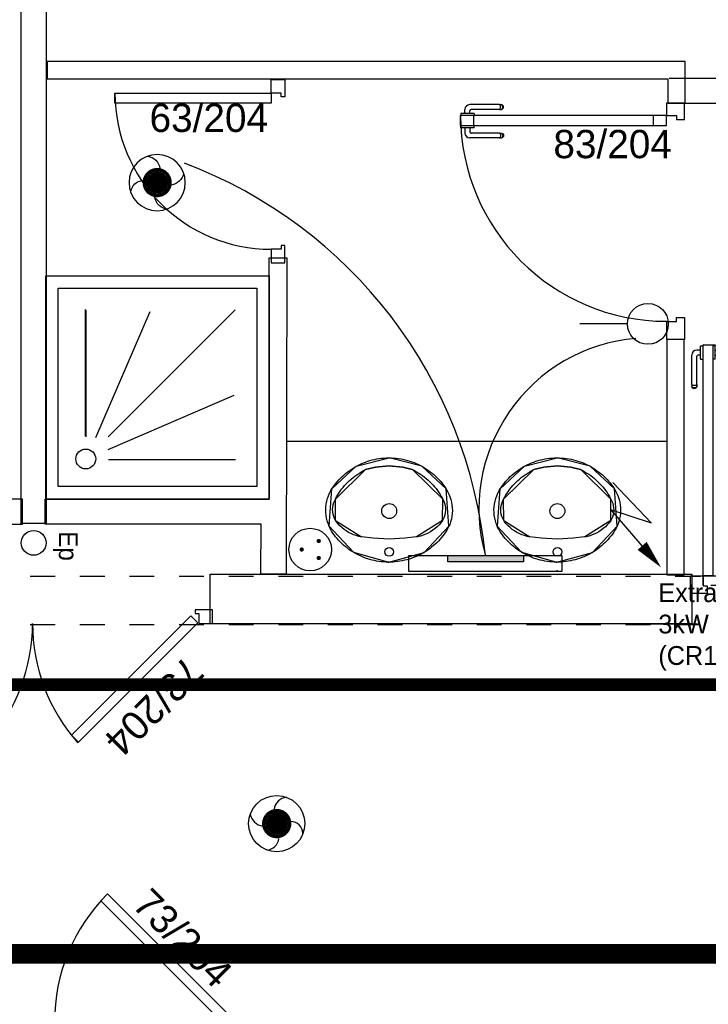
# Model space of a CAD drawing. Header units: millimetres. Extents: x -11.8 to 86.8, y 45.9 to 95.9.
# Tile 50 of 108: x 19.4 to 22.1, y 82.3 to 86.2. Entities that reach past the tile are written whole.
import ezdxf

# ---------------------------------------------------------------- set-up
doc = ezdxf.new("R2010")
doc.units = ezdxf.units.MM
doc.header["$MEASUREMENT"] = 0
for name, pattern in [('PC_DASH_1', [0.055556, 0.027778, -0.027778]), ('PC_DASH_2', [0.125, 0.055556, -0.069444]), ('PC_DASH_3', [0.055556, 0.027778, -0.027778]), ('PC_DASH_4', [0.125, 0.055556, -0.069444])]:
    doc.linetypes.add(name, pattern=pattern)
doc.layers.add('CFO', color=6, linetype='Continuous')
doc.layers.add('Structure etage', color=7, linetype='Continuous')
doc.styles.get("Standard").update_dxf_attribs({"font": 'BKANT.TTF'})

# ---------------------------------------------------------------- blocks, each defined once
blk = doc.blocks.new('AP0')
for points, const_width in [([(0.175, -0.06, -1), (-0.148, 0.06, -1)], 0.0492), ([(-0.06, 0, 1), (0.087, 0, 1)], 0.147)]:
    blk.add_lwpolyline(points, format="xyb", close=True, dxfattribs=dict(const_width=const_width))
blk.add_circle((0.014, 0), 0.378)
for centre, radius, start, end in [((0.153, 0.184), 0.169, 92.8345, 178.447), ((-0.154, 0.151), 0.188, 186.2032, 263.9565), ((0.189, -0.152), 0.183, 5.8298, 82.3782), ((-0.155, -0.154), 0.206, 281.5712, 350.6383)]:
    blk.add_arc(centre, radius, start, end)
blk = doc.blocks.new('PCEN')
at = {"const_width": 0.025}
for points in [[(-0.101, 0.359, 1), (-0.076, 0.359, 1)], [(0.099, 0.359, 1), (0.124, 0.359, 1)], [(-0.001, 0.159, 1), (0.024, 0.159, 1)]]:
    blk.add_lwpolyline(points, format="xyb", close=True, dxfattribs=at)
blk.add_circle((0.012, 0.259), 0.25)
blk = doc.blocks.new('PLATAB')
for p, q in [((-0.8281, -0.277), (-0.8281, 0.0332)), ((-0.8281, 0.0332), (0.7208, 0.0332)), ((-0.4374, 0.0304), (-0.4374, -0.0882)), ((0.3244, -0.0882), (0.3244, 0.0304)), ((0.7208, 0.0332), (0.7208, -0.277)), ((-0.4374, -0.0882), (0.3244, -0.0882)), ((0.7208, -0.277), (-0.8281, -0.277))]:
    blk.add_line(p, q)
blk.add_solid([(-0.4411, 0.0304), (0.3208, 0.0304), (-0.4411, -0.0882), (0.3208, -0.0882)])
blk = doc.blocks.new('SA')
blk.add_line((0.1176, 0.2603), (0.3651, 0.5078))
blk.add_circle((0.0116, 0.1542), 0.15)
blk = doc.blocks.new('ALIM')
blk.add_lwpolyline([(0, 0), (0.598, 0.243), (0.283, -0.138), (0.938, 0.091)])
blk.add_lwpolyline([(0.801, 0.046, 0.14, 0, 0), (1.114, 0.158, 0, 0, 0)], format="xyseb")
blk = doc.blocks.new('PD_15783')
at = {"layer": 'Structure etage', "color": 0}
for points in [[(18.5071, -12.9067), (18.5071, -12.8517), (18.5771, -12.8517), (18.5771, -12.8667), (18.5621, -12.8667), (18.5621, -12.9067), (18.5071, -12.9067)], [(19.0466, -13.3854), (19.0749, -13.3571), (18.594, -12.8763), (18.5657, -12.9046), (19.0466, -13.3854)]]:
    blk.add_lwpolyline(points, dxfattribs=at)
blk.add_arc((18.5021, -12.9067), 0.73, 318.6519, 0, dxfattribs=at)
blk = doc.blocks.new('PD_15784')
at = {"layer": 'Structure etage', "color": 0}
for points in [[(19.9571, -12.9067), (19.9571, -12.8517), (19.8871, -12.8517), (19.8871, -12.8667), (19.9021, -12.8667), (19.9021, -12.9067), (19.9571, -12.9067)], [(19.4176, -13.3854), (19.3894, -13.3571), (19.8702, -12.8763), (19.8985, -12.9046), (19.4176, -13.3854)]]:
    blk.add_lwpolyline(points, dxfattribs=at)
blk.add_arc((19.9621, -12.9067), 0.73, 180, 221.3481, dxfattribs=at)
blk = doc.blocks.new('PD_15782')
at = {"layer": 'Structure etage'}
for name in ['PD_15783', 'PD_15784']:
    blk.add_blockref(name, (0, 0), dxfattribs=at)
blk = doc.blocks.new('PD_15838')
at = {"layer": 'Structure etage', "color": 0}
for p, q in [((21.9248, -11.789), (21.9248, -11.7874)), ((21.9248, -11.7874), (21.9249, -11.7874)), ((21.9248, -11.7937), (21.9248, -11.789)), ((21.9248, -11.8009), (21.9248, -11.7937)), ((21.9249, -11.7874), (21.9348, -11.7874)), ((21.9348, -11.7874), (21.9349, -11.7874)), ((21.8896, -11.9435), (21.8896, -11.8246)), ((21.9093, -11.9435), (21.9093, -11.8293)), ((21.9248, -11.8045), (21.9096, -11.8045)), ((21.9248, -11.8243), (21.9144, -11.8243)), ((21.9248, -11.8097), (21.9248, -11.8009)), ((21.9248, -11.8191), (21.9248, -11.8097)), ((21.9248, -11.8279), (21.9248, -11.8191)), ((21.9248, -11.8351), (21.9248, -11.8279)), ((21.9248, -11.8398), (21.9248, -11.8351)), ((21.9248, -11.8414), (21.9248, -11.8398)), ((21.9248, -11.8414), (21.9249, -11.8414)), ((21.9249, -11.8414), (21.9348, -11.8414)), ((21.9348, -11.8414), (21.9349, -11.8414)), ((21.8896, -11.9435), (21.8896, -11.9497)), ((21.8896, -11.9497), (21.8896, -11.9519)), ((21.8908, -11.9552), (21.8896, -11.9519)), ((21.893, -11.9466), (21.8908, -11.9452)), ((21.893, -11.955), (21.8908, -11.9526)), ((21.8961, -11.9475), (21.893, -11.9466)), ((21.8995, -11.9478), (21.8961, -11.9475)), ((21.9029, -11.9475), (21.8995, -11.9478)), ((21.9059, -11.9466), (21.9029, -11.9475)), ((21.9082, -11.9452), (21.9059, -11.9466)), ((21.9082, -11.9526), (21.9059, -11.955)), ((21.9093, -11.9519), (21.9082, -11.9552)), ((21.9093, -11.9435), (21.9093, -11.9497)), ((21.9093, -11.9497), (21.9093, -11.9519)), ((21.893, -11.9578), (21.8908, -11.9552)), ((21.8961, -11.9566), (21.893, -11.955)), ((21.8961, -11.9596), (21.893, -11.9578)), ((21.8995, -11.9571), (21.8961, -11.9566)), ((21.8995, -11.9602), (21.8961, -11.9596)), ((21.9029, -11.9566), (21.8995, -11.9571)), ((21.9029, -11.9596), (21.8995, -11.9602)), ((21.9059, -11.955), (21.9029, -11.9566)), ((21.9059, -11.9578), (21.9029, -11.9596)), ((21.9082, -11.9552), (21.9059, -11.9578))]:
    blk.add_line(p, q, dxfattribs=at)
for centre, radius in [((21.9096, -11.8246), 0.02), ((21.9144, -11.8293), 0.00501)]:
    blk.add_arc(centre, radius, 90, 180, dxfattribs=at)
blk = doc.blocks.new('PD_15839')
at = {"layer": 'Structure etage', "color": 0}
for p, q in [((21.974, -11.7874), (21.9739, -11.7874)), ((21.9838, -11.7874), (21.974, -11.7874)), ((21.9839, -11.7874), (21.9838, -11.7874)), ((21.9839, -11.789), (21.9839, -11.7874)), ((21.9839, -11.7937), (21.9839, -11.789)), ((21.9839, -11.8009), (21.9839, -11.7937)), ((21.9839, -11.8097), (21.9839, -11.8009)), ((21.9839, -11.8045), (22.0042, -11.8045)), ((21.9839, -11.8191), (21.9839, -11.8097)), ((21.9839, -11.8279), (21.9839, -11.8191)), ((21.9839, -11.8243), (21.9995, -11.8243)), ((21.9839, -11.8351), (21.9839, -11.8279)), ((21.9839, -11.8398), (21.9839, -11.8351)), ((22.0045, -11.9435), (22.0045, -11.8293)), ((22.0243, -11.9435), (22.0243, -11.8246)), ((21.974, -11.8414), (21.9739, -11.8414)), ((21.9838, -11.8414), (21.974, -11.8414)), ((21.9839, -11.8414), (21.9838, -11.8414)), ((21.9839, -11.8414), (21.9839, -11.8398)), ((22.0045, -11.9435), (22.0045, -11.9497)), ((22.0045, -11.9497), (22.0045, -11.9519)), ((22.0045, -11.9519), (22.0057, -11.9552)), ((22.0057, -11.9452), (22.008, -11.9466)), ((22.0057, -11.9526), (22.008, -11.955)), ((22.008, -11.9466), (22.011, -11.9475)), ((22.011, -11.9475), (22.0144, -11.9478)), ((22.0144, -11.9478), (22.0178, -11.9475)), ((22.0178, -11.9475), (22.0208, -11.9466)), ((22.0208, -11.9466), (22.0231, -11.9452)), ((22.0208, -11.955), (22.0231, -11.9526)), ((22.0231, -11.9552), (22.0243, -11.9519)), ((22.0243, -11.9435), (22.0243, -11.9497)), ((22.0243, -11.9497), (22.0243, -11.9519)), ((22.0057, -11.9552), (22.008, -11.9578)), ((22.008, -11.955), (22.011, -11.9566)), ((22.008, -11.9578), (22.011, -11.9596)), ((22.011, -11.9566), (22.0144, -11.9571)), ((22.011, -11.9596), (22.0144, -11.9602)), ((22.0144, -11.9571), (22.0178, -11.9566)), ((22.0144, -11.9602), (22.0178, -11.9596)), ((22.0178, -11.9566), (22.0208, -11.955)), ((22.0178, -11.9596), (22.0208, -11.9578)), ((22.0208, -11.9578), (22.0231, -11.9552))]:
    blk.add_line(p, q, dxfattribs=at)
for centre, radius in [((21.9995, -11.8293), 0.00501), ((22.0042, -11.8246), 0.02)]:
    blk.add_arc(centre, radius, 0, 90, dxfattribs=at)
blk = doc.blocks.new('PD_15837')
at = {"layer": 'Structure etage'}
for name in ['PD_15838', 'PD_15839']:
    blk.add_blockref(name, (0, 0), dxfattribs=at)
blk = doc.blocks.new('PD_15842')
at = {"layer": 'Structure etage', "color": 0, "linetype": 'PC_DASH_1'}
for p, q in [((22.6945, -12.6702), (22.6978, -12.669)), ((22.6999, -12.669), (22.6978, -12.669)), ((22.7061, -12.669), (22.6999, -12.669)), ((22.7061, -12.669), (22.8251, -12.669)), ((22.6895, -12.6789), (22.6901, -12.6754)), ((22.6901, -12.6823), (22.6895, -12.6789)), ((22.6901, -12.6754), (22.6918, -12.6724)), ((22.6918, -12.6853), (22.6901, -12.6823)), ((22.6918, -12.6724), (22.6945, -12.6702)), ((22.6945, -12.6875), (22.6918, -12.6853)), ((22.6925, -12.6789), (22.6931, -12.6754)), ((22.6931, -12.6823), (22.6925, -12.6789)), ((22.6931, -12.6754), (22.6946, -12.6724)), ((22.6946, -12.6853), (22.6931, -12.6823)), ((22.6978, -12.6887), (22.6945, -12.6875)), ((22.6946, -12.6724), (22.697, -12.6702)), ((22.697, -12.6875), (22.6946, -12.6853)), ((22.6999, -12.6887), (22.6978, -12.6887)), ((22.7061, -12.6887), (22.6999, -12.6887)), ((22.7018, -12.6789), (22.7021, -12.6754)), ((22.7021, -12.6823), (22.7018, -12.6789)), ((22.7021, -12.6754), (22.703, -12.6724)), ((22.703, -12.6853), (22.7021, -12.6823)), ((22.703, -12.6724), (22.7044, -12.6702)), ((22.7044, -12.6875), (22.703, -12.6853)), ((22.7061, -12.6887), (22.8204, -12.6887)), ((22.8082, -12.7042), (22.8098, -12.7042)), ((22.8082, -12.7042), (22.8082, -12.7043)), ((22.8082, -12.7043), (22.8082, -12.7141)), ((22.8098, -12.7042), (22.8145, -12.7042)), ((22.8145, -12.7042), (22.8217, -12.7042)), ((22.8217, -12.7042), (22.8306, -12.7042)), ((22.8254, -12.7042), (22.8254, -12.6937)), ((22.8306, -12.7042), (22.8399, -12.7042)), ((22.8399, -12.7042), (22.8488, -12.7042)), ((22.8451, -12.7042), (22.8451, -12.689)), ((22.8488, -12.7042), (22.856, -12.7042)), ((22.856, -12.7042), (22.8607, -12.7042)), ((22.8607, -12.7042), (22.8623, -12.7042)), ((22.8623, -12.7042), (22.8623, -12.7043)), ((22.8623, -12.7043), (22.8623, -12.7141)), ((22.8082, -12.7141), (22.8082, -12.7142)), ((22.8623, -12.7141), (22.8623, -12.7142))]:
    blk.add_line(p, q, dxfattribs=at)
for centre, radius in [((22.8251, -12.689), 0.02), ((22.8204, -12.6937), 0.00501)]:
    blk.add_arc(centre, radius, 0, 90, dxfattribs=at)
blk = doc.blocks.new('PD_15843')
at = {"layer": 'Structure etage', "color": 0, "linetype": 'PC_DASH_1'}
for p, q in [((22.6918, -12.7874), (22.6901, -12.7904)), ((22.6945, -12.7851), (22.6918, -12.7874)), ((22.6946, -12.7874), (22.6931, -12.7904)), ((22.6978, -12.7839), (22.6945, -12.7851)), ((22.697, -12.7851), (22.6946, -12.7874)), ((22.6999, -12.7839), (22.6978, -12.7839)), ((22.7061, -12.7839), (22.6999, -12.7839)), ((22.703, -12.7874), (22.7021, -12.7904)), ((22.7044, -12.7851), (22.703, -12.7874)), ((22.7061, -12.7839), (22.8204, -12.7839)), ((22.8082, -12.7534), (22.8082, -12.7533)), ((22.8082, -12.7632), (22.8082, -12.7534)), ((22.8082, -12.7633), (22.8082, -12.7632)), ((22.8082, -12.7633), (22.8098, -12.7633)), ((22.8098, -12.7633), (22.8145, -12.7633)), ((22.8145, -12.7633), (22.8217, -12.7633)), ((22.8217, -12.7633), (22.8306, -12.7633)), ((22.8254, -12.7633), (22.8254, -12.7789)), ((22.8306, -12.7633), (22.8399, -12.7633)), ((22.8399, -12.7633), (22.8488, -12.7633)), ((22.8451, -12.7633), (22.8451, -12.7836)), ((22.8488, -12.7633), (22.856, -12.7633)), ((22.856, -12.7633), (22.8607, -12.7633)), ((22.8607, -12.7633), (22.8623, -12.7633)), ((22.8623, -12.7534), (22.8623, -12.7533)), ((22.8623, -12.7632), (22.8623, -12.7534)), ((22.8623, -12.7633), (22.8623, -12.7632)), ((22.6901, -12.7904), (22.6895, -12.7938)), ((22.6895, -12.7938), (22.6901, -12.7972)), ((22.6901, -12.7972), (22.6918, -12.8002)), ((22.6918, -12.8002), (22.6945, -12.8025)), ((22.6931, -12.7904), (22.6925, -12.7938)), ((22.6925, -12.7938), (22.6931, -12.7972)), ((22.6931, -12.7972), (22.6946, -12.8002)), ((22.6945, -12.8025), (22.6978, -12.8037)), ((22.6946, -12.8002), (22.697, -12.8025)), ((22.6999, -12.8037), (22.6978, -12.8037)), ((22.7061, -12.8037), (22.6999, -12.8037)), ((22.7021, -12.7904), (22.7018, -12.7938)), ((22.7018, -12.7938), (22.7021, -12.7972)), ((22.7021, -12.7972), (22.703, -12.8002)), ((22.703, -12.8002), (22.7044, -12.8025)), ((22.7061, -12.8037), (22.8251, -12.8037))]:
    blk.add_line(p, q, dxfattribs=at)
for centre, radius in [((22.8204, -12.7789), 0.00501), ((22.8251, -12.7836), 0.02)]:
    blk.add_arc(centre, radius, 270, 0, dxfattribs=at)
blk = doc.blocks.new('PD_15841')
at = {"layer": 'Structure etage'}
for name in ['PD_15842', 'PD_15843']:
    blk.add_blockref(name, (0, 0), dxfattribs=at)
blk = doc.blocks.new('PD_15840')
at = {"layer": 'Structure etage', "color": 0, "linetype": 'PC_DASH_1'}
blk.add_lwpolyline([(22.8663, -12.7143), (22.8663, -12.7543), (21.935, -12.7543), (21.935, -12.7143), (22.8663, -12.7143)], dxfattribs=at)
at = {"layer": 'Structure etage'}
blk.add_blockref('PD_15841', (0, 0), dxfattribs=at)
blk = doc.blocks.new('PD_15836')
at = {"layer": 'Structure etage', "color": 0}
for points in [[(21.9349, -11.7834), (21.9749, -11.7834), (21.9749, -12.7146), (21.9349, -12.7146), (21.9349, -11.7834)], [(21.9349, -12.7547), (21.9508, -12.7547), (21.9508, -12.7867), (21.8848, -12.7867), (21.8848, -12.7146), (21.9349, -12.7146), (21.9349, -12.7547)], [(22.9147, -12.7867), (22.8502, -12.7867), (22.8502, -12.7547), (22.8661, -12.7547), (22.8661, -12.7146), (22.9147, -12.7146), (22.9147, -12.7867)]]:
    blk.add_lwpolyline(points, dxfattribs=at)
blk.add_arc((21.9349, -12.7146), 0.9313, 0, 90, dxfattribs=at)
at = {"layer": 'Structure etage'}
for name in ['PD_15837', 'PD_15840']:
    blk.add_blockref(name, (0, 0), dxfattribs=at)
blk = doc.blocks.new('PD_16116')
at = {"layer": 'Structure etage', "color": 0}
for points in [[(20.6691, -12.2392), (20.6785, -12.2394), (20.688, -12.2399), (20.6974, -12.2407), (20.7067, -12.2418), (20.716, -12.2433), (20.7253, -12.245), (20.7345, -12.2471), (20.7436, -12.2495), (20.7526, -12.2522), (20.7615, -12.2552), (20.7703, -12.2584), (20.779, -12.262), (20.7875, -12.2659), (20.7959, -12.2701), (20.8042, -12.2745), (20.8122, -12.2792), (20.8201, -12.2842), (20.8279, -12.2895), (20.8354, -12.295), (20.8427, -12.3007), (20.8498, -12.3067), (20.8567, -12.313), (20.8633, -12.3194), (20.8698, -12.3261), (20.8759, -12.333), (20.8819, -12.3401), (20.8875, -12.3474), (20.8929, -12.3549), (20.898, -12.3626), (20.8993, -12.3646), (20.9052, -12.3746), (20.9103, -12.3849), (20.9146, -12.3955), (20.9181, -12.4064), (20.9209, -12.4176), (20.9228, -12.4288), (20.924, -12.4402), (20.9243, -12.4516), (20.9238, -12.4631), (20.9224, -12.4744), (20.9203, -12.4857), (20.9173, -12.4967), (20.9135, -12.5076), (20.9105, -12.5148), (20.9061, -12.5229), (20.9015, -12.5309), (20.8966, -12.5387), (20.8913, -12.5463), (20.8859, -12.5537), (20.8801, -12.561), (20.8741, -12.568), (20.8678, -12.5748), (20.8613, -12.5815), (20.8546, -12.5879), (20.8476, -12.594), (20.8405, -12.6), (20.8331, -12.6056), (20.8255, -12.6111), (20.8177, -12.6162), (20.8097, -12.6211), (20.8016, -12.6258), (20.7933, -12.6301), (20.7848, -12.6342), (20.7762, -12.638), (20.7675, -12.6415), (20.7587, -12.6447), (20.7497, -12.6476), (20.7406, -12.6502), (20.7315, -12.6524), (20.7223, -12.6544), (20.713, -12.6561), (20.7037, -12.6574), (20.6943, -12.6585), (20.6849, -12.6592), (20.6754, -12.6596), (20.666, -12.6596), (20.6565, -12.6594), (20.6471, -12.6588), (20.6377, -12.658), (20.6284, -12.6568), (20.619, -12.6553), (20.6098, -12.6534), (20.6006, -12.6513), (20.5915, -12.6489), (20.5825, -12.6461), (20.5736, -12.6431), (20.5648, -12.6397), (20.5562, -12.6361), (20.5476, -12.6321), (20.5393, -12.6279), (20.531, -12.6234), (20.523, -12.6187), (20.5151, -12.6136), (20.5074, -12.6083), (20.4999, -12.6027), (20.4926, -12.5969), (20.4856, -12.5909), (20.4787, -12.5846), (20.4721, -12.5781), (20.4657, -12.5713), (20.4596, -12.5644), (20.4537, -12.5573), (20.4481, -12.5499), (20.4428, -12.5424), (20.4377, -12.5347), (20.4329, -12.5268), (20.4284, -12.5188), (20.4259, -12.5139), (20.4277, -12.5148), (20.4234, -12.5042), (20.4199, -12.4933), (20.4172, -12.4822), (20.4153, -12.4709), (20.4142, -12.4595), (20.414, -12.4481), (20.4145, -12.4367), (20.4159, -12.4253), (20.4181, -12.4141), (20.4211, -12.403), (20.4249, -12.3922), (20.4295, -12.3817), (20.4348, -12.3714), (20.4389, -12.3646), (20.4439, -12.3569), (20.4492, -12.3494), (20.4548, -12.3421), (20.4607, -12.3349), (20.4668, -12.3279), (20.4731, -12.3212), (20.4797, -12.3147), (20.4866, -12.3084), (20.4936, -12.3023), (20.5009, -12.2965), (20.5083, -12.2909), (20.516, -12.2856), (20.5239, -12.2805), (20.5319, -12.2757), (20.5401, -12.2712), (20.5484, -12.267), (20.5569, -12.263), (20.5656, -12.2594), (20.5744, -12.256), (20.5832, -12.2529), (20.5922, -12.2502), (20.6013, -12.2477), (20.6105, -12.2455), (20.6197, -12.2437), (20.629, -12.2422), (20.6384, -12.2409), (20.6478, -12.24), (20.6572, -12.2395), (20.6666, -12.2392), (20.6691, -12.2392)], [(20.4389, -12.3646), (20.5371, -12.2728), (20.6691, -12.2392)], [(20.8993, -12.3646), (20.8012, -12.2728), (20.6691, -12.2392)], [(20.4277, -12.5148), (20.4389, -12.3646)], [(20.9105, -12.5148), (20.8993, -12.3646)], [(20.4259, -12.5139), (20.5254, -12.6201), (20.6679, -12.6597), (20.8105, -12.6207), (20.9105, -12.5148)]]:
    blk.add_lwpolyline(points, dxfattribs=at)
blk = doc.blocks.new('PD_16117')
at = {"layer": 'Structure etage', "color": 0}
for points in [[(20.4528, -12.4051), (20.4573, -12.3969), (20.462, -12.3888), (20.467, -12.3809), (20.4723, -12.3731), (20.4779, -12.3655), (20.4838, -12.3582), (20.4899, -12.351), (20.4962, -12.344), (20.5029, -12.3373), (20.5097, -12.3308), (20.5168, -12.3245), (20.5241, -12.3184), (20.5316, -12.3126), (20.5393, -12.3071), (20.5473, -12.3018), (20.5554, -12.2968), (20.5637, -12.2921), (20.5721, -12.2877), (20.5747, -12.2864), (20.6148, -12.2761), (20.6696, -12.2711), (20.7241, -12.2763), (20.7626, -12.2855), (20.7635, -12.2864), (20.772, -12.2907), (20.7804, -12.2954), (20.7885, -12.3003), (20.7965, -12.3055), (20.8043, -12.3109), (20.8119, -12.3166), (20.8192, -12.3226), (20.8264, -12.3288), (20.8333, -12.3353), (20.84, -12.3419), (20.8465, -12.3488), (20.8526, -12.356), (20.8586, -12.3633), (20.8642, -12.3708), (20.8696, -12.3785), (20.8747, -12.3864), (20.8796, -12.3944), (20.8841, -12.4026), (20.8854, -12.4051), (20.8896, -12.4136), (20.8928, -12.4225), (20.8951, -12.4317), (20.8963, -12.4411), (20.8965, -12.4505), (20.8958, -12.4599), (20.894, -12.4691), (20.8912, -12.4782), (20.8874, -12.4869), (20.8845, -12.4924), (20.8779, -12.5011), (20.8708, -12.5093), (20.863, -12.5171), (20.8548, -12.5243), (20.846, -12.5309), (20.8368, -12.537), (20.8271, -12.5423), (20.8171, -12.5471), (20.8068, -12.5511), (20.7962, -12.5544), (20.7854, -12.5571), (20.7803, -12.558), (20.7326, -12.5632), (20.6696, -12.567), (20.6047, -12.5629), (20.558, -12.558), (20.5471, -12.5558), (20.5364, -12.5528), (20.5259, -12.549), (20.5157, -12.5446), (20.5059, -12.5396), (20.4965, -12.5338), (20.4875, -12.5275), (20.479, -12.5205), (20.471, -12.513), (20.4636, -12.505), (20.4567, -12.4965), (20.4538, -12.4924), (20.4494, -12.4839), (20.446, -12.4751), (20.4435, -12.466), (20.4421, -12.4567), (20.4416, -12.4472), (20.4422, -12.4378), (20.4438, -12.4285), (20.4464, -12.4194), (20.45, -12.4107), (20.4528, -12.4051)], [(20.7626, -12.2855), (20.7241, -12.2763), (20.6696, -12.2711), (20.6148, -12.2761), (20.5747, -12.2864)], [(20.4528, -12.4051), (20.5747, -12.2864)], [(20.8854, -12.4051), (20.7635, -12.2864)], [(20.4538, -12.4924), (20.4528, -12.4051)], [(20.8845, -12.4924), (20.8854, -12.4051)], [(20.4538, -12.4924), (20.558, -12.558)], [(20.8845, -12.4924), (20.7803, -12.558)], [(20.7803, -12.558), (20.7326, -12.5632), (20.6696, -12.567), (20.6047, -12.5629), (20.558, -12.558)]]:
    blk.add_lwpolyline(points, dxfattribs=at)
blk = doc.blocks.new('PD_16115')
at = {"layer": 'Structure etage', "color": 0}
for points in [[(20.7626, -12.2855), (20.7241, -12.2763), (20.6696, -12.2711), (20.6148, -12.2761), (20.5747, -12.2864)], [(20.4528, -12.4051), (20.5747, -12.2864)], [(20.8854, -12.4051), (20.7635, -12.2864)], [(20.4538, -12.4924), (20.4528, -12.4051)], [(20.8845, -12.4924), (20.8854, -12.4051)], [(20.4538, -12.4924), (20.558, -12.558)], [(20.8845, -12.4924), (20.7803, -12.558)], [(20.7803, -12.558), (20.7326, -12.5632), (20.6696, -12.567), (20.6047, -12.5629), (20.558, -12.558)]]:
    blk.add_lwpolyline(points, dxfattribs=at)
for centre, radius in [((20.6696, -12.4537), 0.03), ((20.6696, -12.6186), 0.0175)]:
    blk.add_circle(centre, radius, dxfattribs=at)
at = {"layer": 'Structure etage'}
for name in ['PD_16116', 'PD_16117']:
    blk.add_blockref(name, (0, 0), dxfattribs=at)
blk = doc.blocks.new('PD_16114')
at = {"layer": 'Structure etage', "color": 0}
blk.add_point((20.666, -12.6596), dxfattribs=at)
at = {"layer": 'Structure etage'}
blk.add_blockref('PD_16115', (0, 0), dxfattribs=at)
blk = doc.blocks.new('PD_16120')
at = {"layer": 'Structure etage', "color": 0}
for points in [[(21.3472, -12.2392), (21.3567, -12.2394), (21.3661, -12.2399), (21.3755, -12.2407), (21.3848, -12.2418), (21.3941, -12.2433), (21.4034, -12.245), (21.4126, -12.2471), (21.4217, -12.2495), (21.4307, -12.2522), (21.4396, -12.2552), (21.4484, -12.2584), (21.4571, -12.262), (21.4656, -12.2659), (21.474, -12.2701), (21.4823, -12.2745), (21.4904, -12.2792), (21.4983, -12.2842), (21.506, -12.2895), (21.5135, -12.295), (21.5208, -12.3007), (21.5279, -12.3067), (21.5348, -12.313), (21.5415, -12.3194), (21.5479, -12.3261), (21.554, -12.333), (21.56, -12.3401), (21.5656, -12.3474), (21.571, -12.3549), (21.5761, -12.3626), (21.5775, -12.3646), (21.5833, -12.3746), (21.5884, -12.3849), (21.5927, -12.3955), (21.5962, -12.4064), (21.599, -12.4176), (21.6009, -12.4288), (21.6021, -12.4402), (21.6024, -12.4516), (21.6019, -12.4631), (21.6005, -12.4744), (21.5984, -12.4857), (21.5954, -12.4967), (21.5916, -12.5076), (21.5886, -12.5148), (21.5843, -12.5229), (21.5796, -12.5309), (21.5747, -12.5387), (21.5694, -12.5463), (21.564, -12.5537), (21.5582, -12.561), (21.5522, -12.568), (21.5459, -12.5748), (21.5394, -12.5815), (21.5327, -12.5879), (21.5257, -12.594), (21.5186, -12.6), (21.5112, -12.6056), (21.5036, -12.6111), (21.4958, -12.6162), (21.4878, -12.6211), (21.4797, -12.6258), (21.4714, -12.6301), (21.4629, -12.6342), (21.4543, -12.638), (21.4456, -12.6415), (21.4368, -12.6447), (21.4278, -12.6476), (21.4188, -12.6502), (21.4096, -12.6524), (21.4004, -12.6544), (21.3911, -12.6561), (21.3818, -12.6574), (21.3724, -12.6585), (21.363, -12.6592), (21.3535, -12.6596), (21.3441, -12.6596), (21.3346, -12.6594), (21.3252, -12.6588), (21.3158, -12.658), (21.3065, -12.6568), (21.2971, -12.6553), (21.2879, -12.6534), (21.2787, -12.6513), (21.2696, -12.6489), (21.2606, -12.6461), (21.2517, -12.6431), (21.2429, -12.6397), (21.2343, -12.6361), (21.2257, -12.6321), (21.2174, -12.6279), (21.2091, -12.6234), (21.2011, -12.6187), (21.1932, -12.6136), (21.1855, -12.6083), (21.178, -12.6027), (21.1708, -12.5969), (21.1637, -12.5909), (21.1568, -12.5846), (21.1502, -12.5781), (21.1438, -12.5713), (21.1377, -12.5644), (21.1318, -12.5573), (21.1262, -12.5499), (21.1209, -12.5424), (21.1158, -12.5347), (21.111, -12.5268), (21.1065, -12.5188), (21.104, -12.5139), (21.1058, -12.5148), (21.1015, -12.5042), (21.098, -12.4933), (21.0953, -12.4822), (21.0934, -12.4709), (21.0923, -12.4595), (21.0921, -12.4481), (21.0926, -12.4367), (21.094, -12.4253), (21.0962, -12.4141), (21.0992, -12.403), (21.103, -12.3922), (21.1076, -12.3817), (21.1129, -12.3714), (21.117, -12.3646), (21.122, -12.3569), (21.1274, -12.3494), (21.1329, -12.3421), (21.1388, -12.3349), (21.1449, -12.3279), (21.1513, -12.3212), (21.1578, -12.3147), (21.1647, -12.3084), (21.1717, -12.3023), (21.179, -12.2965), (21.1864, -12.2909), (21.1941, -12.2856), (21.202, -12.2805), (21.21, -12.2757), (21.2182, -12.2712), (21.2265, -12.267), (21.235, -12.263), (21.2437, -12.2594), (21.2525, -12.256), (21.2613, -12.2529), (21.2703, -12.2502), (21.2794, -12.2477), (21.2886, -12.2455), (21.2978, -12.2437), (21.3071, -12.2422), (21.3165, -12.2409), (21.3259, -12.24), (21.3353, -12.2395), (21.3447, -12.2392), (21.3472, -12.2392)], [(21.117, -12.3646), (21.2152, -12.2728), (21.3472, -12.2392)], [(21.5775, -12.3646), (21.4793, -12.2728), (21.3472, -12.2392)], [(21.1058, -12.5148), (21.117, -12.3646)], [(21.5886, -12.5148), (21.5775, -12.3646)], [(21.104, -12.5139), (21.2035, -12.6201), (21.346, -12.6597), (21.4886, -12.6207), (21.5886, -12.5148)]]:
    blk.add_lwpolyline(points, dxfattribs=at)
blk = doc.blocks.new('PD_16121')
at = {"layer": 'Structure etage', "color": 0}
for points in [[(21.1309, -12.4051), (21.1354, -12.3969), (21.1401, -12.3888), (21.1451, -12.3809), (21.1504, -12.3731), (21.156, -12.3655), (21.1619, -12.3582), (21.168, -12.351), (21.1743, -12.344), (21.181, -12.3373), (21.1878, -12.3308), (21.1949, -12.3245), (21.2022, -12.3184), (21.2097, -12.3126), (21.2175, -12.3071), (21.2254, -12.3018), (21.2335, -12.2968), (21.2418, -12.2921), (21.2502, -12.2877), (21.2528, -12.2864), (21.2929, -12.2761), (21.3477, -12.2711), (21.4022, -12.2763), (21.4407, -12.2855), (21.4416, -12.2864), (21.4501, -12.2907), (21.4585, -12.2954), (21.4666, -12.3003), (21.4746, -12.3055), (21.4824, -12.3109), (21.49, -12.3166), (21.4973, -12.3226), (21.5045, -12.3288), (21.5114, -12.3353), (21.5181, -12.3419), (21.5246, -12.3488), (21.5308, -12.356), (21.5367, -12.3633), (21.5423, -12.3708), (21.5477, -12.3785), (21.5528, -12.3864), (21.5577, -12.3944), (21.5622, -12.4026), (21.5635, -12.4051), (21.5677, -12.4136), (21.5709, -12.4225), (21.5732, -12.4317), (21.5744, -12.4411), (21.5747, -12.4505), (21.5739, -12.4599), (21.5721, -12.4691), (21.5693, -12.4782), (21.5655, -12.4869), (21.5626, -12.4924), (21.556, -12.5011), (21.5489, -12.5093), (21.5411, -12.5171), (21.5329, -12.5243), (21.5241, -12.5309), (21.5149, -12.537), (21.5052, -12.5423), (21.4952, -12.5471), (21.4849, -12.5511), (21.4743, -12.5544), (21.4635, -12.5571), (21.4584, -12.558), (21.4107, -12.5632), (21.3477, -12.567), (21.2828, -12.5629), (21.2361, -12.558), (21.2252, -12.5558), (21.2145, -12.5528), (21.204, -12.549), (21.1939, -12.5446), (21.184, -12.5396), (21.1746, -12.5338), (21.1656, -12.5275), (21.1571, -12.5205), (21.1491, -12.513), (21.1417, -12.505), (21.1348, -12.4965), (21.1319, -12.4924), (21.1275, -12.4839), (21.1241, -12.4751), (21.1216, -12.466), (21.1202, -12.4567), (21.1197, -12.4472), (21.1203, -12.4378), (21.1219, -12.4285), (21.1245, -12.4194), (21.1281, -12.4107), (21.1309, -12.4051)], [(21.4407, -12.2855), (21.4022, -12.2763), (21.3477, -12.2711), (21.2929, -12.2761), (21.2528, -12.2864)], [(21.1309, -12.4051), (21.2528, -12.2864)], [(21.5635, -12.4051), (21.4416, -12.2864)], [(21.1319, -12.4924), (21.1309, -12.4051)], [(21.5626, -12.4924), (21.5635, -12.4051)], [(21.1319, -12.4924), (21.2361, -12.558)], [(21.5626, -12.4924), (21.4584, -12.558)], [(21.4584, -12.558), (21.4107, -12.5632), (21.3477, -12.567), (21.2828, -12.5629), (21.2361, -12.558)]]:
    blk.add_lwpolyline(points, dxfattribs=at)
blk = doc.blocks.new('PD_16119')
at = {"layer": 'Structure etage', "color": 0}
for points in [[(21.4407, -12.2855), (21.4022, -12.2763), (21.3477, -12.2711), (21.2929, -12.2761), (21.2528, -12.2864)], [(21.1309, -12.4051), (21.2528, -12.2864)], [(21.5635, -12.4051), (21.4416, -12.2864)], [(21.1319, -12.4924), (21.1309, -12.4051)], [(21.5626, -12.4924), (21.5635, -12.4051)], [(21.1319, -12.4924), (21.2361, -12.558)], [(21.5626, -12.4924), (21.4584, -12.558)], [(21.4584, -12.558), (21.4107, -12.5632), (21.3477, -12.567), (21.2828, -12.5629), (21.2361, -12.558)]]:
    blk.add_lwpolyline(points, dxfattribs=at)
for centre, radius in [((21.3477, -12.4537), 0.03), ((21.3477, -12.6186), 0.0175)]:
    blk.add_circle(centre, radius, dxfattribs=at)
at = {"layer": 'Structure etage'}
for name in ['PD_16120', 'PD_16121']:
    blk.add_blockref(name, (0, 0), dxfattribs=at)
blk = doc.blocks.new('PD_16118')
at = {"layer": 'Structure etage', "color": 0}
blk.add_point((21.3441, -12.6596), dxfattribs=at)
at = {"layer": 'Structure etage'}
blk.add_blockref('PD_16119', (0, 0), dxfattribs=at)
blk = doc.blocks.new('PD_16137')
at = {"layer": 'Structure etage', "color": 0}
for points in [[(20.1941, -10.7128), (20.2491, -10.7128), (20.2491, -10.7828), (20.2341, -10.7828), (20.2341, -10.7678), (20.1941, -10.7678), (20.1941, -10.7128)], [(20.1941, -10.7678), (20.1941, -10.8078), (19.5641, -10.8078), (19.5641, -10.7678), (20.1941, -10.7678)], [(20.1941, -11.4528), (20.2491, -11.4528), (20.2491, -11.3828), (20.2341, -11.3828), (20.2341, -11.3978), (20.1941, -11.3978), (20.1941, -11.4528)]]:
    blk.add_lwpolyline(points, dxfattribs=at)
blk.add_arc((20.1941, -10.7678), 0.63, 180, 270, dxfattribs=at)
blk = doc.blocks.new('PD_16136')
at = {"layer": 'Structure etage', "color": 0}
blk.add_point((20.2491, -10.7128), dxfattribs=at)
at = {"layer": 'Structure etage'}
blk.add_blockref('PD_16137', (0, 0), dxfattribs=at)
blk = doc.blocks.new('PD_16344')
at = {"layer": 'Structure etage', "color": 0}
for points in [[(20.051, -14.514), (20.0227, -14.5423), (19.5066, -14.0261), (19.5348, -13.9978), (20.051, -14.514)], [(19.2654, -14.5143), (19.2654, -14.5693), (19.3354, -14.5693), (19.3354, -14.5543), (19.3204, -14.5543), (19.3204, -14.5143), (19.2654, -14.5143)], [(20.1054, -14.5143), (20.1054, -14.5693), (20.0354, -14.5693), (20.0354, -14.5543), (20.0504, -14.5543), (20.0504, -14.5143), (20.1054, -14.5143)]]:
    blk.add_lwpolyline(points, dxfattribs=at)
blk.add_arc((20.0504, -14.5143), 0.73, 134.9467, 180, dxfattribs=at)
blk.add_point((20.1054, -14.5693), dxfattribs=at)
blk = doc.blocks.new('PD_16526')
at = {"layer": 'Structure etage', "color": 0}
blk.add_circle((19.2364, -12.582), 0.05, dxfattribs=at)
at = {"layer": 'Structure etage', "color": 0, "insert": (19.4141, -12.5349), "char_height": 0.076068, "width": 0.123472, "attachment_point": 1, "rotation": 270}
blk.add_mtext('{\\fHelvetica|b0|i0|c0|p0;\\W0.92;Ep}', dxfattribs=at)
blk = doc.blocks.new('PD_16538')
at = {"layer": 'Structure etage', "color": 0}
blk.add_circle((19.2364, -12.582), 0.05, dxfattribs=at)
at = {"layer": 'Structure etage', "color": 0, "insert": (19.4141, -12.5349), "char_height": 0.076068, "width": 0.123472, "attachment_point": 1, "rotation": 270}
blk.add_mtext('{\\fHelvetica|b0|i0|c0|p0;\\W0.92;Ep}', dxfattribs=at)
blk = doc.blocks.new('PD_16563')
at = {"layer": 'Structure etage', "color": 0}
for p, q in [((19.4451, -12.1517), (19.4451, -11.6403)), ((19.4479, -12.1547), (19.4479, -11.6433)), ((19.4872, -12.1564), (19.7066, -11.6481)), ((20.0486, -11.6422), (19.5369, -12.1539)), ((19.5369, -12.2059), (20.0451, -11.9865)), ((19.5386, -12.2451), (20.05, -12.2451))]:
    blk.add_line(p, q, dxfattribs=at)
for points in [[(19.2856, -11.5052), (20.1856, -11.5052), (20.1856, -12.4052), (19.2856, -12.4052), (19.2856, -11.5052)], [(19.3356, -11.5552), (20.1356, -11.5552), (20.1356, -12.3552), (19.3356, -12.3552), (19.3356, -11.5552)]]:
    blk.add_lwpolyline(points, dxfattribs=at)
blk.add_circle((19.4466, -12.2436), 0.04, dxfattribs=at)
blk = doc.blocks.new('PD_16768')
at = {"layer": 'Structure etage', "color": 0}
for p, q in [((22.2715, -10.702), (22.2835, -10.714)), ((22.2775, -10.808), (22.2775, -10.708)), ((22.2835, -10.814), (22.2715, -10.802))]:
    blk.add_line(p, q, dxfattribs=at)
at = {"layer": 'Structure etage', "color": 0, "insert": (22.2246, -10.8172), "char_height": 0.114102, "width": 0.176389, "attachment_point": 2, "rotation": 270}
blk.add_mtext('{\\fHelvetica|b0|i0|c0|p0;\\W0.92;10}', dxfattribs=at)
blk = doc.blocks.new('PD_16767')
at = {"layer": 'Structure etage', "color": 0}
for p, q in [((21.7978, -10.708), (22.2825, -10.708)), ((21.7978, -10.808), (22.2825, -10.808))]:
    blk.add_line(p, q, dxfattribs=at)
at = {"layer": 'Structure etage'}
blk.add_blockref('PD_16768', (0, 0), dxfattribs=at)
blk = doc.blocks.new('PD_16845')
at = {"layer": 'Structure etage', "color": 0}
for p, q in [((20.975, -10.8495), (20.975, -10.8343)), ((20.9947, -10.8495), (20.9947, -10.839)), ((21.114, -10.8142), (20.995, -10.8142)), ((21.114, -10.834), (20.9997, -10.834)), ((21.114, -10.8142), (21.1202, -10.8142)), ((21.114, -10.834), (21.1202, -10.834)), ((21.1171, -10.8177), (21.1157, -10.8154)), ((21.1157, -10.8328), (21.1171, -10.8305)), ((21.118, -10.8207), (21.1171, -10.8177)), ((21.1171, -10.8305), (21.118, -10.8275)), ((21.1183, -10.8241), (21.118, -10.8207)), ((21.118, -10.8275), (21.1183, -10.8241)), ((21.1202, -10.8142), (21.1223, -10.8142)), ((21.1202, -10.834), (21.1223, -10.834)), ((21.1256, -10.8154), (21.1223, -10.8142)), ((21.1223, -10.834), (21.1256, -10.8328)), ((21.1255, -10.8177), (21.1231, -10.8154)), ((21.1231, -10.8328), (21.1255, -10.8305)), ((21.127, -10.8207), (21.1255, -10.8177)), ((21.1255, -10.8305), (21.127, -10.8275)), ((21.1283, -10.8177), (21.1256, -10.8154)), ((21.1256, -10.8328), (21.1283, -10.8305)), ((21.1276, -10.8241), (21.127, -10.8207)), ((21.127, -10.8275), (21.1276, -10.8241)), ((21.13, -10.8207), (21.1283, -10.8177)), ((21.1283, -10.8305), (21.13, -10.8275)), ((21.1306, -10.8241), (21.13, -10.8207)), ((21.13, -10.8275), (21.1306, -10.8241)), ((20.9594, -10.8495), (20.9578, -10.8495)), ((20.9578, -10.8495), (20.9578, -10.8496)), ((20.9578, -10.8496), (20.9578, -10.8594)), ((20.9578, -10.8594), (20.9578, -10.8595)), ((20.9641, -10.8495), (20.9594, -10.8495)), ((20.9713, -10.8495), (20.9641, -10.8495)), ((20.9802, -10.8495), (20.9713, -10.8495)), ((20.9895, -10.8495), (20.9802, -10.8495)), ((20.9984, -10.8495), (20.9895, -10.8495)), ((21.0056, -10.8495), (20.9984, -10.8495)), ((21.0103, -10.8495), (21.0056, -10.8495)), ((21.0119, -10.8495), (21.0103, -10.8495)), ((21.0119, -10.8495), (21.0119, -10.8496)), ((21.0119, -10.8496), (21.0119, -10.8594)), ((21.0119, -10.8594), (21.0119, -10.8595))]:
    blk.add_line(p, q, dxfattribs=at)
for centre, radius in [((20.995, -10.8343), 0.02), ((20.9997, -10.839), 0.00501)]:
    blk.add_arc(centre, radius, 90, 180, dxfattribs=at)
blk = doc.blocks.new('PD_16846')
at = {"layer": 'Structure etage', "color": 0}
for p, q in [((20.9578, -10.8986), (20.9578, -10.8985)), ((20.9578, -10.9084), (20.9578, -10.8986)), ((20.9578, -10.9085), (20.9578, -10.9084)), ((20.9594, -10.9085), (20.9578, -10.9085)), ((20.9641, -10.9085), (20.9594, -10.9085)), ((20.9713, -10.9085), (20.9641, -10.9085)), ((20.9802, -10.9085), (20.9713, -10.9085)), ((20.975, -10.9085), (20.975, -10.9289)), ((20.9895, -10.9085), (20.9802, -10.9085)), ((20.9984, -10.9085), (20.9895, -10.9085)), ((20.9947, -10.9085), (20.9947, -10.9242)), ((21.0056, -10.9085), (20.9984, -10.9085)), ((21.0103, -10.9085), (21.0056, -10.9085)), ((21.0119, -10.9085), (21.0103, -10.9085)), ((21.0119, -10.8986), (21.0119, -10.8985)), ((21.0119, -10.9084), (21.0119, -10.8986)), ((21.0119, -10.9085), (21.0119, -10.9084)), ((21.114, -10.9489), (20.995, -10.9489)), ((21.114, -10.9292), (20.9997, -10.9292)), ((21.114, -10.9292), (21.1202, -10.9292)), ((21.114, -10.9489), (21.1202, -10.9489)), ((21.1157, -10.9303), (21.1171, -10.9326)), ((21.1171, -10.9455), (21.1157, -10.9477)), ((21.1171, -10.9326), (21.118, -10.9356)), ((21.118, -10.9424), (21.1171, -10.9455)), ((21.118, -10.9356), (21.1183, -10.939)), ((21.1183, -10.939), (21.118, -10.9424)), ((21.1202, -10.9292), (21.1223, -10.9292)), ((21.1202, -10.9489), (21.1223, -10.9489)), ((21.1223, -10.9292), (21.1256, -10.9303)), ((21.1256, -10.9477), (21.1223, -10.9489)), ((21.1231, -10.9303), (21.1255, -10.9326)), ((21.1255, -10.9455), (21.1231, -10.9477)), ((21.1255, -10.9326), (21.127, -10.9356)), ((21.127, -10.9424), (21.1255, -10.9455)), ((21.1256, -10.9303), (21.1283, -10.9326)), ((21.1283, -10.9455), (21.1256, -10.9477)), ((21.127, -10.9356), (21.1276, -10.939)), ((21.1276, -10.939), (21.127, -10.9424)), ((21.1283, -10.9326), (21.13, -10.9356)), ((21.13, -10.9424), (21.1283, -10.9455)), ((21.13, -10.9356), (21.1306, -10.939)), ((21.1306, -10.939), (21.13, -10.9424))]:
    blk.add_line(p, q, dxfattribs=at)
for centre, radius in [((20.995, -10.9289), 0.02), ((20.9997, -10.9242), 0.00501)]:
    blk.add_arc(centre, radius, 180, 270, dxfattribs=at)
blk = doc.blocks.new('PD_16844')
at = {"layer": 'Structure etage'}
for name in ['PD_16845', 'PD_16846']:
    blk.add_blockref(name, (0, 0), dxfattribs=at)
blk = doc.blocks.new('PD_16848')
at = {"layer": 'Structure etage', "color": 0}
for p, q in [((21.8596, -11.6736), (21.8596, -11.7616)), ((21.7875, -11.6895), (21.7875, -11.7616)), ((21.8596, -11.7616), (21.7875, -11.7616))]:
    blk.add_line(p, q, dxfattribs=at)
blk.add_lwpolyline([(21.7875, -11.6895), (21.8275, -11.6895), (21.8275, -11.6736), (21.8596, -11.6736), (21.8596, -11.6895)], dxfattribs=at)
blk = doc.blocks.new('PD_16849')
at = {"layer": 'Structure etage', "color": 0}
for points in [[(21.0104, -10.8983), (21.0104, -10.8582), (20.9569, -10.8582), (20.9569, -10.8983), (21.0104, -10.8983)], [(21.7869, -10.8983), (21.7869, -10.8582), (21.7333, -10.8582), (21.7333, -10.8983), (21.7869, -10.8983)]]:
    blk.add_lwpolyline(points, dxfattribs=at)
blk = doc.blocks.new('PD_16847')
at = {"layer": 'Structure etage', "color": 0}
blk.add_line((21.8596, -10.8082), (21.7875, -10.8082), dxfattribs=at)
for points in [[(21.8275, -10.8582), (21.8275, -10.8741), (21.8596, -10.8741), (21.8596, -10.8082), (21.7875, -10.8082), (21.7875, -10.8582), (21.8275, -10.8582)], [(20.9564, -10.8582), (20.9564, -10.8983), (21.7875, -10.8983), (21.7875, -10.8582), (20.9564, -10.8582)]]:
    blk.add_lwpolyline(points, dxfattribs=at)
blk.add_arc((21.7875, -10.8582), 0.83, 180, 270, dxfattribs=at)
at = {"layer": 'Structure etage'}
for name in ['PD_16849', 'PD_16848']:
    blk.add_blockref(name, (0, 0), dxfattribs=at)
blk = doc.blocks.new('PD_16843')
at = {"layer": 'Structure etage'}
for name in ['PD_16847', 'PD_16844']:
    blk.add_blockref(name, (0, 0), dxfattribs=at)
blk = doc.blocks.new('PD_16842')
at = {"layer": 'Structure etage'}
blk.add_blockref('PD_16843', (0, 0), dxfattribs=at)
at = {"layer": 'Structure etage', "color": 0, "insert": (21.3316, -10.9163), "char_height": 0.114102, "width": 0.493889, "attachment_point": 1}
blk.add_mtext('{\\fArial|b0|i0|c0|p34;\\W0.98;83/204}', dxfattribs=at)
blk = doc.blocks.new('PD_16841')
at = {"layer": 'Structure etage', "color": 0}
for points in [[(21.793, -10.7099), (21.793, -10.808), (21.8628, -10.808), (21.8628, -10.6399), (19.2905, -10.6399), (19.2905, -10.7099), (21.793, -10.7099)], [(21.7883, -12.7116), (21.8583, -12.7116), (21.8583, -11.7616), (21.7883, -11.7616), (21.7883, -12.7116)]]:
    blk.add_lwpolyline(points, dxfattribs=at)
at = {"layer": 'Structure etage'}
blk.add_blockref('PD_16842', (0, 0), dxfattribs=at)

msp = doc.modelspace()

# ---------------------------------------------------------------- linework, layer by layer
at = {"layer": 'CFO', "color": 5, "linetype": 'PC_DASH_3', "const_width": 0.05}
msp.add_lwpolyline([(35.5387, 83.5449), (12.3132, 83.5449), (12.3132, 82.9246)], dxfattribs=at)
at = {"layer": 'CFO', "linetype": 'PC_DASH_2', "const_width": 0.08}
msp.add_lwpolyline([(44.0573, 82.4593), (13.3989, 82.4593), (13.3989, 74.8945)], dxfattribs=at)
at = {"layer": 'CFO'}
for centre, radius, start, end in [((19.3561, 83.8806), 1.8894, 5.5773, 69.3028), ((21.902, 84.2527), 0.6916, 94.939, 195.8135)]:
    msp.add_arc(centre, radius, start, end, dxfattribs=at)
at = {"layer": 'Structure etage', "color": 0}
for p, q in [((21.9673, 84.5255), (20.4347, 84.5255)), ((22.1, 83.7887), (21.8556, 83.7887))]:
    msp.add_line(p, q, dxfattribs=at)
at = {"layer": 'Structure etage', "color": 0, "linetype": 'PC_DASH_4'}
for p, q in [((12.002, 83.9821), (39.3692, 83.9821)), ((12.002, 83.7873), (39.3692, 83.7873))]:
    msp.add_line(p, q, dxfattribs=at)
at = {"layer": 'Structure etage', "color": 0}
for points in [[(19.3658, 90.2356), (19.4658, 90.2356), (19.4658, 84.1949), (19.3658, 84.1949), (19.3658, 90.2356)], [(20.433, 83.9901), (20.3307, 83.9904), (20.3325, 84.1926), (19.4626, 84.1923), (19.4626, 84.2936), (20.3648, 84.2936), (20.3656, 85.266), (20.4356, 85.266), (20.433, 83.9901)], [(18.3807, 83.9901), (18.4808, 83.9903), (18.479, 84.1926), (19.3707, 84.1923), (19.3707, 84.2936), (18.4489, 84.2936), (18.4481, 84.5255), (18.3781, 84.5255), (18.3807, 83.9901)], [(22.0691, 83.7901), (20.1272, 83.7901), (20.1272, 83.9901), (22.0691, 83.9901), (22.0691, 83.7901)]]:
    msp.add_lwpolyline(points, dxfattribs=at)
msp.add_point((21.5254, 84.0042), dxfattribs=at)

# ---------------------------------------------------------------- block references
at = {"layer": 'CFO', "linetype": 'Continuous', "yscale": 0.2999999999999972, "zscale": 0.3}
for p, xscale, rotation in [((19.9135, 85.5741), -0.3000000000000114, 90), ((20.3953, 82.9885), 0.3000000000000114, 270)]:
    msp.add_blockref('AP0', p, dxfattribs=dict(at, xscale=xscale, rotation=rotation))
at = {"layer": 'CFO', "lineweight": -3}
for name, p, xscale, yscale, zscale, rotation in [('SA', (21.956, 85.0553), 0.5488000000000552, 0.5487999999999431, 0.5488000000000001, 134.9999999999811), ('PCEN', (20.4416, 84.094), 0.342999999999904, 0.342999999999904, 0.3430000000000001, 270)]:
    msp.add_blockref(name, p, dxfattribs=dict(at, xscale=xscale, yscale=yscale, zscale=zscale, rotation=rotation))
at = {"layer": 'CFO', "xscale": 0.3499221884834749, "yscale": 0.3499221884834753, "zscale": 0.3499221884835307, "rotation": 291.4926860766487}
msp.add_blockref('ALIM', (21.7507, 84.3597), dxfattribs=at)
at = {"layer": 'CFO', "xscale": -0.4000000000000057, "yscale": 0.2000000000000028, "zscale": 0.2}
msp.add_blockref('PLATAB', (21.2151, 84.0576), dxfattribs=at)
at = {"layer": 'Structure etage'}
for name in ['PD_16841', 'PD_16136', 'PD_16767', 'PD_16563', 'PD_15836', 'PD_16114', 'PD_16118', 'PD_16526', 'PD_16538', 'PD_15782', 'PD_16344']:
    msp.add_blockref(name, (0.1791, 96.6988), dxfattribs=at)

# ---------------------------------------------------------------- texts
at = {"layer": 'CFO', "insert": (21.9338, 83.9541), "char_height": 0.076068, "width": 1.020446, "attachment_point": 1}
msp.add_mtext('Extracteur Zone 2b\\P3kW III+N+T \\P(CR1) en toiture', dxfattribs=at)
at = {"layer": 'Structure etage', "color": 0, "insert": (19.8827, 85.8883), "char_height": 0.114102, "width": 0.493889, "attachment_point": 1}
msp.add_mtext('{\\fArial|b0|i0|c0|p34;\\W0.98;63/204}', dxfattribs=at)
at = {"layer": 'Structure etage', "color": 0, "char_height": 0.114102, "width": 0.493889, "attachment_point": 1}
for insert, rotation in [((20.1102, 83.5858), 225), ((19.8887, 82.7324), 315)]:
    msp.add_mtext('{\\fArial|b0|i0|c0|p34;\\W0.98;73/204}', dxfattribs=dict(at, insert=insert, rotation=rotation))

doc.saveas('drawing.dxf')
